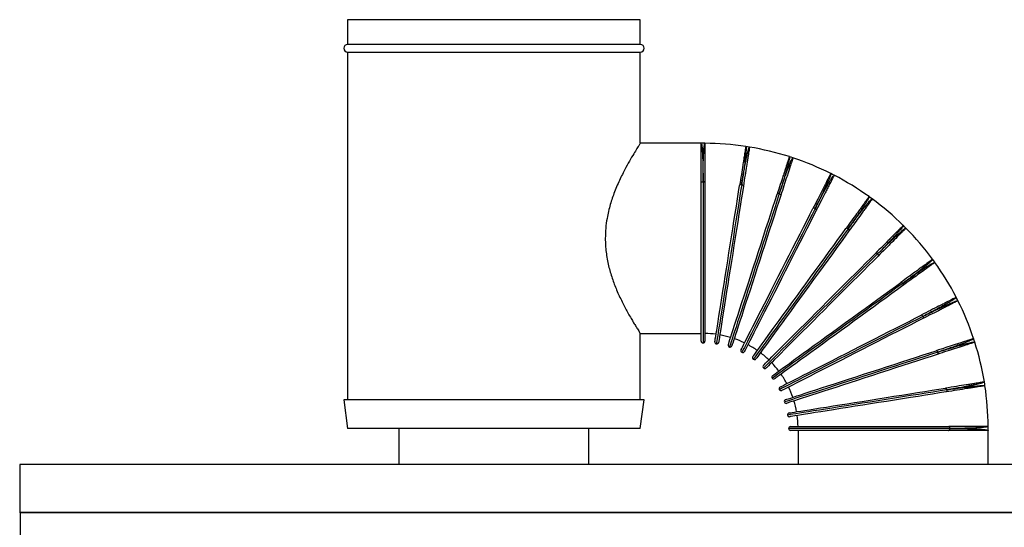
# Model space of a CAD drawing. Header units: millimetres. Extents: x -5615 to -4766, y -2875 to -516.
# Tile 3 of 4: x -5615 to -5097, y -783 to -516. Entities that reach past the tile are written whole.
import ezdxf

# ---------------------------------------------------------------- set-up
doc = ezdxf.new("R2010")
doc.units = ezdxf.units.MM

msp = doc.modelspace()

# ---------------------------------------------------------------- linework, layer by layer
at = {"color": 7, "linetype": 'Continuous', "lineweight": 30}
for p, q in [((-5442.41, -515.68), (-5442.41, -528.68)), ((-5288.41, -515.68), (-5442.41, -515.68)), ((-5288.41, -528.68), (-5288.41, -515.68)), ((-5288.41, -528.68), (-5442.41, -528.68)), ((-5442.41, -532.68), (-5442.41, -715.68)), ((-5442.41, -532.68), (-5365.41, -532.68)), ((-5365.41, -532.68), (-5288.41, -532.68)), ((-5288.41, -580.7), (-5288.41, -532.68)), ((-5256.41, -580.68), (-5288.42, -580.68)), ((-5254.49, -580.68), (-5256.41, -580.68)), ((-5256.41, -601.48), (-5256.41, -580.68)), ((-5254.4, -580.7), (-5254.49, -580.7)), ((-5231.94, -582.52), (-5232.85, -582.38)), ((-5231.03, -582.67), (-5231.94, -582.52)), ((-5230.96, -582.7), (-5231.04, -582.69)), ((-5209.05, -588.02), (-5209.93, -587.73)), ((-5208.18, -588.3), (-5209.05, -588.02)), ((-5208.11, -588.35), (-5208.19, -588.32)), ((-5255.41, -600.81), (-5255.41, -600.86)), ((-5187.31, -597.03), (-5188.13, -596.61)), ((-5186.49, -597.44), (-5187.31, -597.03)), ((-5186.43, -597.5), (-5186.5, -597.46)), ((-5256.41, -684.68), (-5256.41, -601.48)), ((-5254.41, -601.43), (-5254.41, -684.68)), ((-5167.24, -609.32), (-5167.98, -608.78)), ((-5166.5, -609.86), (-5167.24, -609.32)), ((-5166.44, -609.93), (-5166.51, -609.88)), ((-5149.34, -624.61), (-5149.99, -623.96)), ((-5148.69, -625.26), (-5149.34, -624.61)), ((-5148.65, -625.33), (-5148.71, -625.27)), ((-5134.05, -642.51), (-5134.59, -641.77)), ((-5133.51, -643.25), (-5134.05, -642.51)), ((-5133.48, -643.33), (-5133.53, -643.26)), ((-5121.76, -662.58), (-5122.17, -661.76)), ((-5121.34, -663.4), (-5121.76, -662.58)), ((-5121.32, -663.48), (-5121.36, -663.4)), ((-5288.43, -680.68), (-5256.41, -680.68)), ((-5288.41, -715.68), (-5288.41, -680.64)), ((-5112.75, -684.32), (-5113.03, -683.45)), ((-5112.46, -685.2), (-5112.75, -684.32)), ((-5112.46, -685.28), (-5112.48, -685.2)), ((-5107.25, -707.21), (-5107.4, -706.3)), ((-5107.11, -708.12), (-5107.25, -707.21)), ((-5107.12, -708.2), (-5107.13, -708.12)), ((-5444.41, -715.68), (-5442.41, -730.68)), ((-5286.41, -715.68), (-5444.41, -715.68)), ((-5288.41, -730.68), (-5286.41, -715.68)), ((-5209.41, -729.68), (-5126.16, -729.68)), ((-5105.41, -731.68), (-5105.41, -729.76)), ((-5288.41, -730.68), (-5442.41, -730.68)), ((-5415.41, -730.68), (-5415.41, -749.61)), ((-5315.41, -749.61), (-5315.41, -730.68)), ((-5126.21, -731.68), (-5209.41, -731.68)), ((-5205.41, -731.68), (-5205.41, -749.61)), ((-5105.41, -731.68), (-5126.21, -731.68)), ((-5125.59, -730.68), (-5125.54, -730.68)), ((-5105.41, -749.61), (-5105.41, -731.68)), ((-5614.91, -749.61), (-5614.91, -774.81)), ((-4895.91, -749.61), (-5614.91, -749.61)), ((-5614.91, -774.81), (-5614.71, -775.01)), ((-4895.91, -774.81), (-5614.91, -774.81)), ((-5614.71, -775.01), (-5614.71, -934.61)), ((-4896.11, -775.01), (-5614.71, -775.01))]:
    msp.add_line(p, q, dxfattribs=at)
at = {"color": 8, "linetype": 'Continuous', "lineweight": 30}
for p, q in [((-5255.41, -600.86), (-5255.41, -685.68)), ((-5125.59, -730.68), (-5210.41, -730.68))]:
    msp.add_line(p, q, dxfattribs=at)
at = {"color": 7, "linetype": 'Continuous', "lineweight": 30, "flags": 128}
for points in [[(-5256.41, -601.48), (-5256.39, -601.36), (-5256.33, -601.24), (-5256.24, -601.13), (-5256.11, -601.04), (-5255.96, -600.96), (-5255.79, -600.91), (-5255.6, -600.87), (-5255.41, -600.86)], [(-5255.41, -600.81), (-5255.21, -600.83), (-5255.02, -600.86), (-5254.85, -600.92), (-5254.7, -601), (-5254.57, -601.09), (-5254.48, -601.2), (-5254.43, -601.31), (-5254.41, -601.43)], [(-5249.2, -685.09), (-5249.17, -684.91), (-5249.09, -684.39), (-5248.95, -683.53), (-5248.76, -682.32), (-5248.52, -680.79), (-5248.22, -678.94), (-5247.88, -676.78), (-5247.49, -674.33), (-5247.06, -671.61), (-5246.59, -668.63), (-5246.08, -665.42), (-5245.54, -661.99), (-5244.97, -658.37), (-5244.37, -654.59), (-5243.75, -650.66), (-5243.11, -646.63), (-5242.45, -642.5), (-5241.79, -638.33), (-5241.13, -634.12), (-5240.46, -629.92), (-5239.8, -625.74), (-5239.15, -621.62), (-5238.51, -617.59), (-5237.89, -613.67), (-5237.29, -609.9), (-5236.72, -606.28), (-5236.18, -602.87)], [(-5234.2, -603.18), (-5234.74, -606.6), (-5235.31, -610.21), (-5235.91, -613.99), (-5236.53, -617.9), (-5237.17, -621.93), (-5237.82, -626.05), (-5238.48, -630.23), (-5239.15, -634.43), (-5239.82, -638.64), (-5240.48, -642.82), (-5241.13, -646.94), (-5241.77, -650.97), (-5242.39, -654.9), (-5242.99, -658.68), (-5243.56, -662.3), (-5244.11, -665.73), (-5244.62, -668.95), (-5245.09, -671.92), (-5245.52, -674.65), (-5245.91, -677.1), (-5246.25, -679.25), (-5246.54, -681.1), (-5246.78, -682.64), (-5246.98, -683.84), (-5247.11, -684.7), (-5247.19, -685.22), (-5247.22, -685.4)], [(-5235.09, -602.41), (-5235.29, -602.39), (-5235.48, -602.4), (-5235.66, -602.43), (-5235.82, -602.48), (-5235.96, -602.55), (-5236.06, -602.64), (-5236.14, -602.75), (-5236.18, -602.87)], [(-5235.09, -602.41), (-5234.9, -602.46), (-5234.72, -602.52), (-5234.56, -602.6), (-5234.42, -602.7), (-5234.31, -602.81), (-5234.24, -602.93), (-5234.2, -603.06), (-5234.2, -603.18)], [(-5242.14, -686.62), (-5242.09, -686.45), (-5241.92, -685.95), (-5241.65, -685.12), (-5241.28, -683.96), (-5240.8, -682.48), (-5240.22, -680.7), (-5239.54, -678.62), (-5238.78, -676.27), (-5237.93, -673.64), (-5236.99, -670.78), (-5235.99, -667.68), (-5234.92, -664.38), (-5233.78, -660.89), (-5232.6, -657.25), (-5231.37, -653.47), (-5230.11, -649.58), (-5228.82, -645.62), (-5227.51, -641.59), (-5226.2, -637.54), (-5224.88, -633.49), (-5223.57, -629.47), (-5222.29, -625.51), (-5221.02, -621.63), (-5219.8, -617.85), (-5218.62, -614.22), (-5217.49, -610.74), (-5216.42, -607.45)], [(-5214.52, -608.07), (-5215.59, -611.36), (-5216.72, -614.83), (-5217.9, -618.47), (-5219.12, -622.24), (-5220.38, -626.13), (-5221.67, -630.09), (-5222.98, -634.11), (-5224.29, -638.16), (-5225.61, -642.21), (-5226.92, -646.23), (-5228.21, -650.2), (-5229.47, -654.09), (-5230.7, -657.87), (-5231.88, -661.51), (-5233.01, -665), (-5234.09, -668.3), (-5235.09, -671.39), (-5236.02, -674.26), (-5236.88, -676.88), (-5237.64, -679.24), (-5238.32, -681.32), (-5238.9, -683.1), (-5239.38, -684.58), (-5239.75, -685.73), (-5240.02, -686.57), (-5240.19, -687.07), (-5240.24, -687.24)], [(-5215.28, -607.17), (-5215.47, -607.12), (-5215.65, -607.1), (-5215.84, -607.1), (-5216, -607.12), (-5216.15, -607.17), (-5216.27, -607.25), (-5216.36, -607.34), (-5216.42, -607.45)], [(-5215.28, -607.17), (-5215.09, -607.24), (-5214.93, -607.33), (-5214.78, -607.44), (-5214.66, -607.56), (-5214.57, -607.69), (-5214.52, -607.82), (-5214.5, -607.95), (-5214.52, -608.07)], [(-5235.41, -689.24), (-5235.33, -689.08), (-5235.09, -688.61), (-5234.7, -687.83), (-5234.14, -686.74), (-5233.44, -685.36), (-5232.59, -683.69), (-5231.6, -681.75), (-5230.47, -679.54), (-5229.22, -677.08), (-5227.85, -674.39), (-5226.37, -671.49), (-5224.8, -668.4), (-5223.13, -665.13), (-5221.39, -661.72), (-5219.59, -658.18), (-5217.74, -654.54), (-5215.84, -650.82), (-5213.92, -647.05), (-5211.99, -643.26), (-5210.05, -639.47), (-5208.13, -635.7), (-5206.24, -631.98), (-5204.39, -628.35), (-5202.59, -624.81), (-5200.85, -621.41), (-5199.19, -618.15), (-5197.62, -615.06)], [(-5195.84, -615.97), (-5197.41, -619.06), (-5199.07, -622.31), (-5200.81, -625.72), (-5202.61, -629.25), (-5204.46, -632.89), (-5206.35, -636.61), (-5208.27, -640.37), (-5210.21, -644.17), (-5212.14, -647.96), (-5214.06, -651.73), (-5215.95, -655.45), (-5217.81, -659.09), (-5219.61, -662.63), (-5221.35, -666.04), (-5223.01, -669.31), (-5224.59, -672.4), (-5226.07, -675.3), (-5227.44, -677.99), (-5228.69, -680.45), (-5229.82, -682.65), (-5230.81, -684.6), (-5231.66, -686.27), (-5232.36, -687.65), (-5232.91, -688.74), (-5233.31, -689.52), (-5233.55, -689.99), (-5233.63, -690.14)], [(-5196.45, -614.97), (-5196.63, -614.89), (-5196.81, -614.84), (-5196.99, -614.81), (-5197.16, -614.81), (-5197.32, -614.84), (-5197.45, -614.89), (-5197.55, -614.97), (-5197.62, -615.06)], [(-5196.45, -614.97), (-5196.28, -615.07), (-5196.13, -615.18), (-5196, -615.31), (-5195.9, -615.45), (-5195.83, -615.59), (-5195.8, -615.73), (-5195.8, -615.86), (-5195.84, -615.97)], [(-5229.18, -692.87), (-5229.07, -692.73), (-5228.76, -692.3), (-5228.25, -691.6), (-5227.53, -690.61), (-5226.62, -689.36), (-5225.52, -687.84), (-5224.24, -686.07), (-5222.78, -684.07), (-5221.16, -681.84), (-5219.38, -679.4), (-5217.47, -676.76), (-5215.43, -673.95), (-5213.28, -670.99), (-5211.03, -667.89), (-5208.69, -664.68), (-5206.29, -661.37), (-5203.84, -657.99), (-5201.35, -654.57), (-5198.85, -651.13), (-5196.34, -647.68), (-5193.86, -644.26), (-5191.41, -640.89), (-5189.01, -637.59), (-5186.68, -634.38), (-5184.43, -631.28), (-5182.28, -628.33), (-5180.25, -625.53)], [(-5178.63, -626.7), (-5180.66, -629.5), (-5182.81, -632.46), (-5185.06, -635.55), (-5187.39, -638.76), (-5189.79, -642.07), (-5192.24, -645.44), (-5194.73, -648.86), (-5197.23, -652.3), (-5199.73, -655.75), (-5202.22, -659.17), (-5204.67, -662.55), (-5207.07, -665.85), (-5209.41, -669.07), (-5211.66, -672.17), (-5213.81, -675.13), (-5215.85, -677.94), (-5217.77, -680.57), (-5219.54, -683.01), (-5221.16, -685.24), (-5222.62, -687.25), (-5223.9, -689.02), (-5225, -690.53), (-5225.91, -691.79), (-5226.63, -692.77), (-5227.14, -693.48), (-5227.46, -693.91), (-5227.56, -694.05)], [(-5179.08, -625.62), (-5179.24, -625.51), (-5179.41, -625.43), (-5179.59, -625.37), (-5179.75, -625.35), (-5179.91, -625.35), (-5180.05, -625.38), (-5180.16, -625.44), (-5180.25, -625.53)], [(-5179.08, -625.62), (-5178.92, -625.74), (-5178.79, -625.88), (-5178.69, -626.03), (-5178.61, -626.18), (-5178.56, -626.33), (-5178.55, -626.47), (-5178.57, -626.59), (-5178.63, -626.7)], [(-5223.59, -697.44), (-5223.46, -697.32), (-5223.09, -696.94), (-5222.47, -696.33), (-5221.61, -695.46), (-5220.51, -694.37), (-5219.19, -693.04), (-5217.64, -691.5), (-5215.89, -689.75), (-5213.94, -687.8), (-5211.81, -685.66), (-5209.5, -683.36), (-5207.05, -680.91), (-5204.46, -678.32), (-5201.75, -675.61), (-5198.94, -672.8), (-5196.05, -669.91), (-5193.1, -666.96), (-5190.11, -663.97), (-5187.1, -660.95), (-5184.09, -657.94), (-5181.1, -654.95), (-5178.15, -652.01), (-5175.26, -649.12), (-5172.46, -646.32), (-5169.76, -643.61), (-5167.17, -641.03), (-5164.72, -638.58)], [(-5163.31, -639.99), (-5165.76, -642.44), (-5168.34, -645.03), (-5171.05, -647.73), (-5173.85, -650.53), (-5176.74, -653.42), (-5179.68, -656.37), (-5182.67, -659.36), (-5185.68, -662.37), (-5188.7, -665.38), (-5191.69, -668.37), (-5194.64, -671.32), (-5197.53, -674.21), (-5200.34, -677.02), (-5203.05, -679.73), (-5205.64, -682.32), (-5208.09, -684.77), (-5210.39, -687.08), (-5212.53, -689.21), (-5214.47, -691.16), (-5216.23, -692.91), (-5217.77, -694.46), (-5219.1, -695.78), (-5220.19, -696.88), (-5221.05, -697.74), (-5221.67, -698.36), (-5222.05, -698.73), (-5222.17, -698.86)], [(-5163.58, -638.85), (-5163.73, -638.72), (-5163.88, -638.61), (-5164.05, -638.53), (-5164.21, -638.48), (-5164.36, -638.46), (-5164.5, -638.47), (-5164.62, -638.51), (-5164.72, -638.58)], [(-5163.58, -638.85), (-5163.45, -639), (-5163.34, -639.15), (-5163.26, -639.32), (-5163.21, -639.48), (-5163.19, -639.63), (-5163.2, -639.77), (-5163.24, -639.89), (-5163.31, -639.99)], [(-5218.78, -702.83), (-5218.64, -702.73), (-5218.21, -702.42), (-5217.5, -701.9), (-5216.52, -701.19), (-5215.26, -700.27), (-5213.75, -699.17), (-5211.98, -697.89), (-5209.97, -696.43), (-5207.74, -694.81), (-5205.3, -693.04), (-5202.67, -691.12), (-5199.86, -689.08), (-5196.9, -686.93), (-5193.8, -684.68), (-5190.58, -682.34), (-5187.28, -679.94), (-5183.9, -677.49), (-5180.48, -675), (-5177.03, -672.5), (-5173.59, -670), (-5170.17, -667.51), (-5166.79, -665.06), (-5163.49, -662.66), (-5160.28, -660.33), (-5157.19, -658.08), (-5154.23, -655.93), (-5151.43, -653.9)], [(-5150.26, -655.52), (-5153.06, -657.55), (-5156.01, -659.7), (-5159.11, -661.95), (-5162.32, -664.28), (-5165.62, -666.68), (-5168.99, -669.13), (-5172.41, -671.61), (-5175.86, -674.12), (-5179.3, -676.62), (-5182.72, -679.11), (-5186.1, -681.56), (-5189.41, -683.96), (-5192.62, -686.3), (-5195.72, -688.55), (-5198.68, -690.7), (-5201.49, -692.74), (-5204.13, -694.66), (-5206.57, -696.43), (-5208.8, -698.05), (-5210.8, -699.51), (-5212.57, -700.79), (-5214.09, -701.89), (-5215.34, -702.8), (-5216.33, -703.52), (-5217.03, -704.03), (-5217.46, -704.34), (-5217.6, -704.45)], [(-5150.35, -654.35), (-5150.47, -654.19), (-5150.61, -654.06), (-5150.76, -653.96), (-5150.91, -653.88), (-5151.06, -653.83), (-5151.2, -653.82), (-5151.32, -653.84), (-5151.43, -653.9)], [(-5150.35, -654.35), (-5150.24, -654.51), (-5150.16, -654.68), (-5150.1, -654.86), (-5150.08, -655.02), (-5150.08, -655.18), (-5150.11, -655.32), (-5150.17, -655.43), (-5150.26, -655.52)], [(-5214.87, -708.9), (-5214.72, -708.82), (-5214.25, -708.58), (-5213.47, -708.18), (-5212.38, -707.63), (-5211, -706.93), (-5209.33, -706.08), (-5207.38, -705.09), (-5205.17, -703.96), (-5202.72, -702.71), (-5200.03, -701.34), (-5197.13, -699.86), (-5194.04, -698.28), (-5190.77, -696.62), (-5187.36, -694.88), (-5183.82, -693.08), (-5180.18, -691.22), (-5176.46, -689.33), (-5172.69, -687.41), (-5168.9, -685.48), (-5165.1, -683.54), (-5161.34, -681.62), (-5157.62, -679.73), (-5153.98, -677.88), (-5150.45, -676.08), (-5147.04, -674.34), (-5143.79, -672.68), (-5140.7, -671.11)], [(-5139.79, -672.89), (-5142.88, -674.46), (-5146.13, -676.12), (-5149.54, -677.86), (-5153.08, -679.66), (-5156.71, -681.51), (-5160.43, -683.4), (-5164.2, -685.32), (-5167.99, -687.26), (-5171.78, -689.19), (-5175.55, -691.11), (-5179.27, -693.01), (-5182.91, -694.86), (-5186.45, -696.66), (-5189.86, -698.4), (-5193.13, -700.07), (-5196.22, -701.64), (-5199.12, -703.12), (-5201.81, -704.49), (-5204.27, -705.74), (-5206.48, -706.87), (-5208.42, -707.86), (-5210.09, -708.71), (-5211.47, -709.41), (-5212.56, -709.97), (-5213.34, -710.36), (-5213.81, -710.6), (-5213.97, -710.68)], [(-5139.7, -671.72), (-5139.8, -671.55), (-5139.91, -671.4), (-5140.04, -671.27), (-5140.18, -671.17), (-5140.32, -671.1), (-5140.46, -671.07), (-5140.59, -671.07), (-5140.7, -671.11)], [(-5139.7, -671.72), (-5139.62, -671.9), (-5139.57, -672.08), (-5139.54, -672.26), (-5139.54, -672.43), (-5139.57, -672.59), (-5139.62, -672.72), (-5139.7, -672.82), (-5139.79, -672.89)], [(-5211.97, -715.51), (-5211.8, -715.46), (-5211.3, -715.29), (-5210.46, -715.02), (-5209.31, -714.65), (-5207.83, -714.17), (-5206.05, -713.59), (-5203.97, -712.91), (-5201.61, -712.15), (-5198.99, -711.29), (-5196.12, -710.36), (-5193.03, -709.36), (-5189.73, -708.28), (-5186.24, -707.15), (-5182.6, -705.97), (-5178.82, -704.74), (-5174.93, -703.48), (-5170.96, -702.19), (-5166.94, -700.88), (-5162.89, -699.57), (-5158.84, -698.25), (-5154.82, -696.94), (-5150.86, -695.65), (-5146.97, -694.39), (-5143.2, -693.17), (-5139.56, -691.99), (-5136.09, -690.86), (-5132.8, -689.79)], [(-5132.18, -691.69), (-5135.47, -692.76), (-5138.95, -693.89), (-5142.58, -695.07), (-5146.36, -696.3), (-5150.24, -697.56), (-5154.2, -698.84), (-5158.22, -700.15), (-5162.27, -701.47), (-5166.32, -702.78), (-5170.35, -704.09), (-5174.31, -705.38), (-5178.2, -706.64), (-5181.98, -707.87), (-5185.62, -709.05), (-5189.11, -710.19), (-5192.41, -711.26), (-5195.5, -712.26), (-5198.37, -713.2), (-5201, -714.05), (-5203.35, -714.81), (-5205.43, -715.49), (-5207.21, -716.07), (-5208.69, -716.55), (-5209.85, -716.92), (-5210.68, -717.2), (-5211.18, -717.36), (-5211.35, -717.41)], [(-5131.9, -690.55), (-5131.97, -690.36), (-5132.06, -690.2), (-5132.17, -690.05), (-5132.29, -689.93), (-5132.42, -689.84), (-5132.55, -689.79), (-5132.68, -689.77), (-5132.8, -689.79)], [(-5131.9, -690.55), (-5131.85, -690.74), (-5131.83, -690.93), (-5131.83, -691.11), (-5131.85, -691.28), (-5131.9, -691.42), (-5131.98, -691.54), (-5132.07, -691.63), (-5132.18, -691.69)], [(-5210.13, -722.49), (-5209.95, -722.47), (-5209.43, -722.38), (-5208.57, -722.25), (-5207.37, -722.06), (-5205.83, -721.81), (-5203.98, -721.52), (-5201.83, -721.18), (-5199.38, -720.79), (-5196.65, -720.36), (-5193.67, -719.89), (-5190.46, -719.38), (-5187.03, -718.83), (-5183.41, -718.26), (-5179.63, -717.66), (-5175.7, -717.04), (-5171.67, -716.4), (-5167.55, -715.75), (-5163.37, -715.09), (-5159.16, -714.42), (-5154.96, -713.75), (-5150.78, -713.09), (-5146.66, -712.44), (-5142.63, -711.8), (-5138.71, -711.18), (-5134.94, -710.58), (-5131.33, -710.01), (-5127.91, -709.47)], [(-5127.14, -710.36), (-5127.19, -710.17), (-5127.25, -709.99), (-5127.33, -709.83), (-5127.43, -709.69), (-5127.54, -709.58), (-5127.66, -709.51), (-5127.79, -709.47), (-5127.91, -709.47)], [(-5127.6, -711.45), (-5131.01, -711.99), (-5134.62, -712.56), (-5138.4, -713.16), (-5142.32, -713.78), (-5146.35, -714.42), (-5150.47, -715.07), (-5154.64, -715.73), (-5158.85, -716.4), (-5163.06, -717.06), (-5167.23, -717.72), (-5171.36, -718.38), (-5175.39, -719.02), (-5179.32, -719.64), (-5183.1, -720.24), (-5186.72, -720.81), (-5190.15, -721.35), (-5193.36, -721.86), (-5196.34, -722.33), (-5199.06, -722.77), (-5201.51, -723.15), (-5203.67, -723.49), (-5205.52, -723.79), (-5207.05, -724.03), (-5208.26, -724.22), (-5209.12, -724.36), (-5209.64, -724.44), (-5209.82, -724.47)], [(-5127.14, -710.36), (-5127.12, -710.56), (-5127.13, -710.75), (-5127.16, -710.93), (-5127.21, -711.09), (-5127.28, -711.23), (-5127.37, -711.33), (-5127.48, -711.41), (-5127.6, -711.45)], [(-5125.54, -730.68), (-5125.56, -730.48), (-5125.59, -730.29), (-5125.65, -730.12), (-5125.72, -729.97), (-5125.82, -729.84), (-5125.92, -729.75), (-5126.04, -729.7), (-5126.16, -729.68)], [(-5126.21, -731.68), (-5126.09, -731.66), (-5125.97, -731.6), (-5125.86, -731.51), (-5125.77, -731.38), (-5125.69, -731.23), (-5125.64, -731.06), (-5125.6, -730.87), (-5125.59, -730.68)]]:
    msp.add_lwpolyline(points, dxfattribs=at)
at = {"color": 8, "linetype": 'Continuous', "lineweight": 30, "flags": 128}
for points in [[(-5235.09, -602.41), (-5235.64, -605.9), (-5236.23, -609.58), (-5236.84, -613.43), (-5237.47, -617.42), (-5238.12, -621.53), (-5238.78, -625.73), (-5239.46, -629.99), (-5240.14, -634.27), (-5240.82, -638.56), (-5241.49, -642.82), (-5242.16, -647.02), (-5242.81, -651.14), (-5243.44, -655.14), (-5244.05, -658.99), (-5244.64, -662.68), (-5245.19, -666.18), (-5245.71, -669.46), (-5246.19, -672.49), (-5246.63, -675.27), (-5247.03, -677.77), (-5247.37, -679.97), (-5247.67, -681.85), (-5247.92, -683.41), (-5248.11, -684.64), (-5248.25, -685.52), (-5248.34, -686.05), (-5248.37, -686.23)], [(-5215.28, -607.17), (-5216.37, -610.53), (-5217.52, -614.07), (-5218.72, -617.78), (-5219.97, -621.62), (-5221.26, -625.58), (-5222.57, -629.62), (-5223.9, -633.72), (-5225.24, -637.85), (-5226.59, -641.98), (-5227.92, -646.08), (-5229.23, -650.13), (-5230.52, -654.09), (-5231.77, -657.94), (-5232.98, -661.65), (-5234.13, -665.21), (-5235.23, -668.57), (-5236.25, -671.73), (-5237.2, -674.65), (-5238.07, -677.33), (-5238.85, -679.73), (-5239.54, -681.85), (-5240.13, -683.66), (-5240.62, -685.17), (-5241, -686.35), (-5241.28, -687.2), (-5241.44, -687.71), (-5241.5, -687.88)], [(-5196.45, -614.97), (-5198.05, -618.11), (-5199.74, -621.43), (-5201.51, -624.91), (-5203.35, -628.51), (-5205.24, -632.22), (-5207.17, -636), (-5209.12, -639.84), (-5211.1, -643.71), (-5213.07, -647.58), (-5215.02, -651.42), (-5216.95, -655.21), (-5218.85, -658.92), (-5220.68, -662.53), (-5222.46, -666.01), (-5224.15, -669.34), (-5225.76, -672.49), (-5227.27, -675.45), (-5228.66, -678.19), (-5229.94, -680.69), (-5231.09, -682.95), (-5232.1, -684.93), (-5232.96, -686.63), (-5233.68, -688.04), (-5234.25, -689.15), (-5234.65, -689.94), (-5234.89, -690.42), (-5234.98, -690.58)], [(-5179.08, -625.62), (-5181.15, -628.47), (-5183.34, -631.49), (-5185.63, -634.64), (-5188.01, -637.91), (-5190.45, -641.28), (-5192.95, -644.72), (-5195.49, -648.2), (-5198.04, -651.71), (-5200.59, -655.23), (-5203.12, -658.71), (-5205.62, -662.16), (-5208.07, -665.53), (-5210.45, -668.8), (-5212.75, -671.96), (-5214.94, -674.98), (-5217.02, -677.85), (-5218.97, -680.53), (-5220.78, -683.02), (-5222.43, -685.29), (-5223.92, -687.34), (-5225.23, -689.14), (-5226.35, -690.68), (-5227.28, -691.96), (-5228.01, -692.97), (-5228.53, -693.69), (-5228.85, -694.13), (-5228.96, -694.27)], [(-5163.58, -638.85), (-5166.08, -641.35), (-5168.71, -643.98), (-5171.47, -646.74), (-5174.33, -649.6), (-5177.27, -652.54), (-5180.27, -655.54), (-5183.32, -658.59), (-5186.39, -661.66), (-5189.46, -664.73), (-5192.51, -667.78), (-5195.52, -670.79), (-5198.46, -673.73), (-5201.33, -676.6), (-5204.09, -679.36), (-5206.73, -682), (-5209.23, -684.5), (-5211.58, -686.85), (-5213.75, -689.02), (-5215.74, -691.01), (-5217.53, -692.8), (-5219.1, -694.37), (-5220.45, -695.72), (-5221.57, -696.84), (-5222.45, -697.72), (-5223.08, -698.35), (-5223.46, -698.73), (-5223.59, -698.86)], [(-5150.35, -654.35), (-5153.2, -656.42), (-5156.22, -658.61), (-5159.37, -660.9), (-5162.64, -663.28), (-5166.01, -665.72), (-5169.45, -668.22), (-5172.93, -670.76), (-5176.44, -673.31), (-5179.96, -675.86), (-5183.44, -678.39), (-5186.89, -680.89), (-5190.26, -683.34), (-5193.53, -685.72), (-5196.69, -688.02), (-5199.71, -690.21), (-5202.58, -692.29), (-5205.26, -694.24), (-5207.75, -696.05), (-5210.02, -697.7), (-5212.07, -699.19), (-5213.87, -700.5), (-5215.41, -701.62), (-5216.69, -702.55), (-5217.7, -703.28), (-5218.42, -703.8), (-5218.85, -704.12), (-5219, -704.23)], [(-5139.7, -671.72), (-5142.84, -673.32), (-5146.16, -675.01), (-5149.64, -676.78), (-5153.24, -678.62), (-5156.95, -680.51), (-5160.73, -682.44), (-5164.57, -684.39), (-5168.44, -686.37), (-5172.31, -688.34), (-5176.15, -690.29), (-5179.94, -692.23), (-5183.65, -694.12), (-5187.26, -695.95), (-5190.74, -697.73), (-5194.07, -699.42), (-5197.22, -701.03), (-5200.18, -702.54), (-5202.92, -703.93), (-5205.42, -705.21), (-5207.68, -706.36), (-5209.66, -707.37), (-5211.36, -708.23), (-5212.77, -708.95), (-5213.88, -709.52), (-5214.67, -709.92), (-5215.15, -710.17), (-5215.31, -710.25)], [(-5131.9, -690.55), (-5135.26, -691.64), (-5138.8, -692.79), (-5142.51, -693.99), (-5146.35, -695.24), (-5150.31, -696.53), (-5154.35, -697.84), (-5158.45, -699.17), (-5162.58, -700.52), (-5166.71, -701.86), (-5170.81, -703.19), (-5174.86, -704.5), (-5178.82, -705.79), (-5182.67, -707.04), (-5186.38, -708.25), (-5189.94, -709.4), (-5193.3, -710.5), (-5196.46, -711.52), (-5199.38, -712.47), (-5202.05, -713.34), (-5204.46, -714.12), (-5206.58, -714.81), (-5208.39, -715.4), (-5209.9, -715.89), (-5211.08, -716.27), (-5211.93, -716.55), (-5212.44, -716.71), (-5212.61, -716.77)], [(-5127.14, -710.36), (-5130.63, -710.91), (-5134.31, -711.5), (-5138.16, -712.11), (-5142.15, -712.74), (-5146.26, -713.39), (-5150.46, -714.05), (-5154.72, -714.73), (-5159, -715.41), (-5163.29, -716.09), (-5167.55, -716.76), (-5171.75, -717.43), (-5175.87, -718.08), (-5179.87, -718.71), (-5183.72, -719.32), (-5187.41, -719.91), (-5190.91, -720.46), (-5194.19, -720.98), (-5197.22, -721.46), (-5200, -721.9), (-5202.5, -722.3), (-5204.69, -722.64), (-5206.58, -722.94), (-5208.14, -723.19), (-5209.37, -723.38), (-5210.25, -723.52), (-5210.78, -723.61), (-5210.96, -723.64)]]:
    msp.add_lwpolyline(points, dxfattribs=at)
at = {"color": 7, "linetype": 'Continuous', "lineweight": 30}
for centre, radius, start, end in [((-5442.41, -530.68), 2, 90, 270), ((-5288.41, -530.68), 2, 270, 90), ((-5255.41, -730.68), 150, 81.3818, 89.6184), ((-5255.41, -730.68), 150, 72.382, 80.6177), ((-5255.41, -730.68), 150, 63.3821, 71.6179), ((-5255.41, -730.68), 150, 54.3822, 62.618), ((-5255.41, -730.68), 150, 45.3822, 53.6182), ((-5255.41, -730.68), 150, 36.3821, 44.6184), ((-5255.41, -730.68), 150, 27.3813, 35.6179), ((-5255.41, -730.68), 150, 18.3818, 26.6176), ((-5255.41, -730.68), 50, 82.1501, 88.8565), ((-5255.41, -730.68), 50, 73.1551, 79.8564), ((-5255.41, -730.68), 50, 64.1552, 70.8623), ((-5255.41, -684.68), 1, 180, 270), ((-5255.41, -684.68), 1, 270, 0), ((-5248.21, -685.24), 1, 171, 261), ((-5248.21, -685.24), 1, 261, 351), ((-5241.19, -686.93), 1, 162, 252), ((-5241.19, -686.93), 1, 252, 342), ((-5255.41, -730.68), 50, 55.158, 61.8574), ((-5255.41, -730.68), 150, 9.3818, 17.6178), ((-5234.52, -689.69), 1, 153, 243), ((-5234.52, -689.69), 1, 243, 333), ((-5228.37, -693.46), 1, 144, 234), ((-5228.37, -693.46), 1, 234, 324), ((-5255.41, -730.68), 50, 46.138, 52.8677), ((-5222.88, -698.15), 1, 135, 225), ((-5222.88, -698.15), 1, 225, 315), ((-5255.41, -730.68), 50, 37.1278, 43.8596), ((-5218.19, -703.64), 1, 126, 216), ((-5218.19, -703.64), 1, 216, 306), ((-5255.41, -730.68), 50, 28.1322, 34.8715), ((-5214.42, -709.79), 1, 117, 207), ((-5255.41, -730.68), 50, 19.1322, 25.8695), ((-5255.41, -730.68), 150, 0.3844, 8.6176), ((-5214.42, -709.79), 1, 207, 297), ((-5211.66, -716.46), 1, 108, 198), ((-5211.66, -716.46), 1, 198, 288), ((-5255.41, -730.68), 50, 10.1397, 16.8724), ((-5209.97, -723.48), 1, 99, 189), ((-5209.97, -723.48), 1, 189, 279), ((-5255.41, -730.68), 50, 1.1422, 7.8479), ((-5209.41, -730.68), 1, 90, 180), ((-5209.41, -730.68), 1, 180, 270)]:
    msp.add_arc(centre, radius, start, end, dxfattribs=at)
for points, knots in [([(-5288.42, -580.7), (-5288.42, -580.7), (-5288.35, -580.59), (-5288.52, -580.85), (-5288.87, -581.39), (-5289.76, -582.79), (-5291.37, -585.35), (-5293.49, -588.88), (-5296.09, -593.5), (-5298.51, -598.24), (-5300.52, -602.68), (-5302.34, -607.11), (-5303.93, -611.73), (-5305.18, -616.47), (-5306.04, -620.61), (-5306.71, -625.36), (-5306.8, -628.89), (-5306.85, -630.68)], [0, 0, 0, 0, 0.005032, 0.05234, 0.099649, 0.186094, 0.274752, 0.367455, 0.462192, 0.569191, 0.624054, 0.678914, 0.77286, 0.821104, 0.86934, 0.934079, 1, 1, 1, 1]), ([(-5256.41, -580.68), (-5256.4, -580.68), (-5256.37, -580.68), (-5256.28, -580.77), (-5256.12, -581.38), (-5255.96, -582.66), (-5255.84, -584.19), (-5255.74, -585.76), (-5255.64, -587.82), (-5255.55, -590.22), (-5255.48, -593.15), (-5255.42, -596.62), (-5255.41, -599.41), (-5255.41, -600.81)], [0, 0, 0, 0, 0.005469, 0.061459, 0.196312, 0.333232, 0.400564, 0.491979, 0.583395, 0.67745, 0.771505, 0.885135, 1, 1, 1, 1]), ([(-5254.41, -580.77), (-5254.41, -580.82), (-5254.41, -580.9), (-5254.41, -581.89), (-5254.41, -583.37), (-5254.41, -585.55), (-5254.41, -588.34), (-5254.41, -591.36), (-5254.41, -595.56), (-5254.41, -599.46), (-5254.41, -601.43)], [0, 0, 0, 0, 0.147745, 0.238233, 0.32872, 0.504435, 0.594925, 0.685411, 0.840958, 1, 1, 1, 1]), ([(-5232.95, -582.47), (-5232.95, -582.51), (-5232.96, -582.58), (-5233.11, -583.52), (-5233.34, -584.96), (-5233.68, -587.08), (-5234.11, -589.82), (-5234.58, -592.81), (-5235.24, -596.99), (-5235.86, -600.89), (-5236.18, -602.87)], [0, 0, 0, 0, 0.143133, 0.233625, 0.324116, 0.499837, 0.590329, 0.680822, 0.838584, 1, 1, 1, 1]), ([(-5230.97, -582.78), (-5230.98, -582.82), (-5230.99, -582.9), (-5231.14, -583.87), (-5231.37, -585.32), (-5231.71, -587.46), (-5232.15, -590.21), (-5232.62, -593.2), (-5233.28, -597.36), (-5233.89, -601.22), (-5234.2, -603.18)], [0, 0, 0, 0, 0.146242, 0.236737, 0.327231, 0.50296, 0.593456, 0.683951, 0.840204, 1, 1, 1, 1]), ([(-5232.85, -582.39), (-5232.86, -582.38), (-5232.89, -582.37), (-5232.92, -582.38), (-5232.95, -582.38)], [0, 0, 0, 0, 0.188032, 1, 1, 1, 1]), ([(-5210.01, -587.73), (-5210.05, -587.84), (-5210.1, -588), (-5210.46, -589.11), (-5210.95, -590.63), (-5211.66, -592.81), (-5212.56, -595.57), (-5213.49, -598.44), (-5214.74, -602.27), (-5215.85, -605.71), (-5216.42, -607.45)], [0, 0, 0, 0, 0.171215, 0.261698, 0.352181, 0.527887, 0.618371, 0.708853, 0.853044, 1, 1, 1, 1]), ([(-5208.11, -588.35), (-5208.14, -588.45), (-5208.2, -588.62), (-5208.56, -589.72), (-5209.05, -591.24), (-5209.76, -593.42), (-5210.65, -596.18), (-5211.58, -599.04), (-5212.83, -602.88), (-5213.95, -606.33), (-5214.52, -608.07)], [0, 0, 0, 0, 0.1707, 0.261182, 0.351663, 0.527367, 0.617848, 0.70833, 0.852772, 1, 1, 1, 1]), ([(-5209.93, -587.74), (-5209.94, -587.74), (-5209.96, -587.72), (-5209.99, -587.72), (-5210.01, -587.72)], [0, 0, 0, 0, 0.231354, 1, 1, 1, 1]), ([(-5188.23, -596.63), (-5188.26, -596.7), (-5188.32, -596.81), (-5188.8, -597.76), (-5189.5, -599.12), (-5190.51, -601.11), (-5191.8, -603.64), (-5193.17, -606.33), (-5195.04, -610.01), (-5196.76, -613.37), (-5197.62, -615.06)], [0, 0, 0, 0, 0.158149, 0.248648, 0.339146, 0.514879, 0.605378, 0.695876, 0.84636, 1, 1, 1, 1]), ([(-5186.45, -597.54), (-5186.48, -597.61), (-5186.54, -597.71), (-5187.02, -598.66), (-5187.71, -600.02), (-5188.72, -602.01), (-5190.01, -604.54), (-5191.39, -607.23), (-5193.26, -610.91), (-5194.97, -614.27), (-5195.84, -615.97)], [0, 0, 0, 0, 0.1578445, 0.248339, 0.3388343, 0.5145631, 0.6050578, 0.6955531, 0.8461925, 1, 1, 1, 1]), ([(-5188.13, -596.61), (-5188.13, -596.61), (-5188.16, -596.59), (-5188.19, -596.59), (-5188.22, -596.58)], [0, 0, 0, 0, 0.206066, 1, 1, 1, 1]), ([(-5168.06, -608.75), (-5168.06, -608.75), (-5167.99, -608.66), (-5168.3, -609.08), (-5168.99, -610.04), (-5169.98, -611.4), (-5171.36, -613.29), (-5173.1, -615.69), (-5174.86, -618.12), (-5177.18, -621.31), (-5179.22, -624.11), (-5180.25, -625.53)], [0, 0, 0, 0, 0.007956, 0.183634, 0.274102, 0.36457, 0.540248, 0.630716, 0.721183, 0.859377, 1, 1, 1, 1]), ([(-5166.44, -609.93), (-5166.44, -609.92), (-5166.37, -609.83), (-5166.68, -610.26), (-5167.37, -611.21), (-5168.36, -612.57), (-5169.74, -614.46), (-5171.47, -616.86), (-5173.24, -619.29), (-5175.56, -622.48), (-5177.6, -625.29), (-5178.63, -626.7)], [0, 0, 0, 0, 0.007711, 0.183381, 0.273846, 0.36431, 0.539981, 0.630446, 0.72091, 0.859234, 1, 1, 1, 1]), ([(-5167.99, -608.79), (-5167.99, -608.78), (-5168.01, -608.76), (-5168.04, -608.76), (-5168.06, -608.75)], [0, 0, 0, 0, 0.237075, 1, 1, 1, 1]), ([(-5150.08, -623.94), (-5150.08, -623.93), (-5150.07, -623.93), (-5150.44, -624.3), (-5151.3, -625.15), (-5152.65, -626.5), (-5154.31, -628.17), (-5156.42, -630.28), (-5158.94, -632.79), (-5161.43, -635.29), (-5163.47, -637.33), (-5164.72, -638.58)], [0, 0, 0, 0, 0.0543199, 0.1447919, 0.3204759, 0.410948, 0.5014203, 0.6771041, 0.7675754, 0.8580482, 1, 1, 1, 1]), ([(-5148.67, -625.35), (-5148.66, -625.35), (-5148.66, -625.34), (-5149.03, -625.71), (-5149.88, -626.57), (-5151.23, -627.92), (-5152.9, -629.58), (-5155.01, -631.69), (-5157.52, -634.21), (-5160.01, -636.7), (-5162.06, -638.74), (-5163.31, -639.99)], [0, 0, 0, 0, 0.054332, 0.144803, 0.320485, 0.410955, 0.501425, 0.677106, 0.767579, 0.858047, 1, 1, 1, 1]), ([(-5149.99, -623.97), (-5150, -623.96), (-5150.01, -623.93), (-5150.04, -623.92), (-5150.06, -623.91)], [0, 0, 0, 0, 0.220108, 1, 1, 1, 1]), ([(-5306.85, -630.68), (-5306.83, -631.89), (-5306.78, -634.31), (-5306.43, -637.95), (-5305.88, -641.56), (-5304.89, -646.23), (-5303.26, -651.78), (-5300.81, -658.15), (-5298, -664.18), (-5295.53, -668.84), (-5293.63, -672.2), (-5292.23, -674.57), (-5290.99, -676.61), (-5289.98, -678.21), (-5289.24, -679.39), (-5288.73, -680.18), (-5288.44, -680.62), (-5288.43, -680.63), (-5288.43, -680.64)], [0, 0, 0, 0, 0.044746, 0.089496, 0.135832, 0.182179, 0.271446, 0.362718, 0.465109, 0.569794, 0.627528, 0.685253, 0.74508, 0.804897, 0.856263, 0.907625, 0.961034, 1, 1, 1, 1]), ([(-5134.66, -641.71), (-5134.65, -641.71), (-5134.56, -641.64), (-5134.99, -641.95), (-5135.94, -642.64), (-5137.3, -643.63), (-5139.19, -645.01), (-5141.59, -646.74), (-5144.02, -648.51), (-5147.21, -650.83), (-5150.02, -652.87), (-5151.43, -653.9)], [0, 0, 0, 0, 0.007726, 0.183394, 0.273857, 0.364321, 0.539989, 0.630453, 0.720917, 0.859239, 1, 1, 1, 1]), ([(-5134.6, -641.77), (-5134.6, -641.76), (-5134.61, -641.74), (-5134.64, -641.72), (-5134.65, -641.71)], [0, 0, 0, 0, 0.237873, 1, 1, 1, 1]), ([(-5133.48, -643.33), (-5133.48, -643.33), (-5133.39, -643.26), (-5133.81, -643.57), (-5134.77, -644.26), (-5136.13, -645.25), (-5138.02, -646.63), (-5140.42, -648.37), (-5142.85, -650.14), (-5146.04, -652.45), (-5148.84, -654.49), (-5150.26, -655.52)], [0, 0, 0, 0, 0.008008, 0.183676, 0.27414, 0.364603, 0.540271, 0.630735, 0.721198, 0.859383, 1, 1, 1, 1]), ([(-5122.27, -661.72), (-5122.34, -661.75), (-5122.44, -661.81), (-5123.39, -662.29), (-5124.75, -662.98), (-5126.74, -663.99), (-5129.27, -665.28), (-5131.96, -666.66), (-5135.64, -668.53), (-5139, -670.24), (-5140.7, -671.11)], [0, 0, 0, 0, 0.15798, 0.24846, 0.33894, 0.51464, 0.605121, 0.6956, 0.846218, 1, 1, 1, 1]), ([(-5122.18, -661.76), (-5122.18, -661.76), (-5122.19, -661.73), (-5122.21, -661.7), (-5122.23, -661.69)], [0, 0, 0, 0, 0.204895, 1, 1, 1, 1]), ([(-5121.36, -663.5), (-5121.43, -663.53), (-5121.54, -663.59), (-5122.49, -664.07), (-5123.85, -664.77), (-5125.84, -665.78), (-5128.37, -667.07), (-5131.06, -668.44), (-5134.74, -670.31), (-5138.1, -672.03), (-5139.79, -672.89)], [0, 0, 0, 0, 0.158226, 0.248716, 0.339205, 0.514924, 0.605413, 0.695902, 0.846373, 1, 1, 1, 1]), ([(-5113.08, -683.38), (-5113.19, -683.41), (-5113.35, -683.47), (-5114.45, -683.83), (-5115.97, -684.32), (-5118.14, -685.03), (-5120.9, -685.92), (-5123.77, -686.85), (-5127.61, -688.1), (-5131.06, -689.22), (-5132.8, -689.79)], [0, 0, 0, 0, 0.170345, 0.260844, 0.351343, 0.527079, 0.617577, 0.708076, 0.852643, 1, 1, 1, 1]), ([(-5113.04, -683.45), (-5113.04, -683.45), (-5113.04, -683.42), (-5113.06, -683.39), (-5113.07, -683.38)], [0, 0, 0, 0, 0.22832, 1, 1, 1, 1]), ([(-5112.46, -685.28), (-5112.57, -685.32), (-5112.73, -685.37), (-5113.84, -685.73), (-5115.36, -686.23), (-5117.54, -686.93), (-5120.3, -687.83), (-5123.17, -688.76), (-5127, -690.01), (-5130.44, -691.12), (-5132.18, -691.69)], [0, 0, 0, 0, 0.171137, 0.261629, 0.352121, 0.527843, 0.618335, 0.708826, 0.853029, 1, 1, 1, 1]), ([(-5107.53, -706.24), (-5107.56, -706.25), (-5107.59, -706.25), (-5108.48, -706.39), (-5109.87, -706.61), (-5111.95, -706.94), (-5114.65, -707.37), (-5117.64, -707.84), (-5121.88, -708.52), (-5125.88, -709.15), (-5127.91, -709.47)], [0, 0, 0, 0, 0.13458, 0.225071, 0.315561, 0.491282, 0.581773, 0.672264, 0.834155, 1, 1, 1, 1]), ([(-5107.22, -708.22), (-5107.24, -708.22), (-5107.28, -708.23), (-5108.17, -708.37), (-5109.56, -708.59), (-5111.65, -708.92), (-5114.35, -709.35), (-5117.34, -709.82), (-5121.57, -710.49), (-5125.57, -711.13), (-5127.6, -711.45)], [0, 0, 0, 0, 0.135057, 0.22555, 0.316043, 0.491768, 0.582261, 0.672754, 0.834409, 1, 1, 1, 1]), ([(-5107.4, -706.3), (-5107.4, -706.3), (-5107.4, -706.26), (-5107.42, -706.23), (-5107.44, -706.2)], [0, 0, 0, 0, 0.180041, 1, 1, 1, 1]), ([(-5105.55, -729.68), (-5105.56, -729.68), (-5105.56, -729.68), (-5106.38, -729.68), (-5107.73, -729.68), (-5109.78, -729.68), (-5112.46, -729.68), (-5115.49, -729.68), (-5119.85, -729.68), (-5124.04, -729.68), (-5126.16, -729.68)], [0, 0, 0, 0, 0.123434, 0.213917, 0.304401, 0.480108, 0.570591, 0.661075, 0.82835, 1, 1, 1, 1]), ([(-5105.41, -729.76), (-5105.41, -729.75), (-5105.4, -729.71), (-5105.42, -729.68), (-5105.43, -729.65)], [0, 0, 0, 0, 0.174382, 1, 1, 1, 1]), ([(-5125.54, -730.68), (-5124.16, -730.68), (-5121.37, -730.69), (-5117.92, -730.75), (-5115.02, -730.82), (-5112.63, -730.9), (-5110.54, -731), (-5108.94, -731.1), (-5107.4, -731.23), (-5106.12, -731.39), (-5105.5, -731.55), (-5105.41, -731.64), (-5105.41, -731.67), (-5105.41, -731.68)], [0, 0, 0, 0, 0.113631, 0.228495, 0.31991, 0.411324, 0.505381, 0.599437, 0.666769, 0.801622, 0.938541, 0.994531, 1, 1, 1, 1])]:
    msp.add_open_spline(points, degree=3, knots=knots, dxfattribs=at)
at = {"color": 8, "linetype": 'Continuous', "lineweight": 30}
for points, knots in [([(-5255.41, -600.81), (-5255.4, -599.43), (-5255.39, -596.64), (-5255.34, -593.19), (-5255.27, -590.3), (-5255.18, -587.9), (-5255.08, -585.81), (-5254.97, -584.06), (-5254.85, -582.67), (-5254.73, -581.62), (-5254.6, -580.94), (-5254.5, -580.69), (-5254.49, -580.68), (-5254.49, -580.68)], [0, 0, 0, 0, 0.113569, 0.22837, 0.31978, 0.411193, 0.505247, 0.599302, 0.690949, 0.782597, 0.876904, 0.971208, 1, 1, 1, 1]), ([(-5232.85, -582.38), (-5232.85, -582.38), (-5232.85, -582.38), (-5232.83, -582.41), (-5232.79, -582.65), (-5232.75, -583.32), (-5232.8, -584.36), (-5232.9, -585.76), (-5233.06, -587.49), (-5233.28, -589.54), (-5233.57, -591.93), (-5233.96, -594.83), (-5234.45, -598.28), (-5234.88, -601.03), (-5235.09, -602.41)], [0, 0, 0, 0, 0.0005163, 0.0270328, 0.1188446, 0.2106595, 0.3051367, 0.3996122, 0.4911913, 0.5827697, 0.6769929, 0.7712164, 0.884991, 1, 1, 1, 1]), ([(-5235.09, -602.41), (-5234.87, -601.04), (-5234.43, -598.29), (-5233.83, -594.89), (-5233.31, -592.05), (-5232.85, -589.7), (-5232.43, -587.65), (-5232.04, -585.93), (-5231.71, -584.57), (-5231.42, -583.56), (-5231.18, -582.91), (-5231.05, -582.68), (-5231.04, -582.67), (-5231.04, -582.67)], [0, 0, 0, 0, 0.113782, 0.228797, 0.320382, 0.411965, 0.506195, 0.600427, 0.692246, 0.784066, 0.87855, 0.973031, 1, 1, 1, 1]), ([(-5209.93, -587.73), (-5209.93, -587.73), (-5209.93, -587.73), (-5209.92, -587.77), (-5209.91, -588.01), (-5209.98, -588.68), (-5210.19, -589.7), (-5210.5, -591.07), (-5210.93, -592.75), (-5211.48, -594.74), (-5212.14, -597.05), (-5212.97, -599.86), (-5213.99, -603.18), (-5214.85, -605.84), (-5215.28, -607.17)], [0, 0, 0, 0, 0.0005163, 0.0270327, 0.1188441, 0.2106591, 0.3051357, 0.3996125, 0.4911896, 0.5827678, 0.6769914, 0.7712145, 0.8849915, 1, 1, 1, 1]), ([(-5215.28, -607.17), (-5214.84, -605.85), (-5213.97, -603.2), (-5212.86, -599.94), (-5211.89, -597.21), (-5211.07, -594.96), (-5210.33, -593), (-5209.69, -591.37), (-5209.14, -590.08), (-5208.7, -589.13), (-5208.37, -588.52), (-5208.2, -588.32), (-5208.19, -588.31), (-5208.18, -588.3)], [0, 0, 0, 0, 0.113784, 0.2288, 0.320383, 0.411967, 0.506196, 0.600427, 0.692247, 0.784067, 0.87855, 0.973031, 1, 1, 1, 1]), ([(-5188.13, -596.61), (-5188.13, -596.61), (-5188.13, -596.61), (-5188.12, -596.64), (-5188.15, -596.88), (-5188.33, -597.53), (-5188.69, -598.51), (-5189.22, -599.81), (-5189.91, -601.41), (-5190.75, -603.29), (-5191.77, -605.46), (-5193.03, -608.11), (-5194.56, -611.23), (-5195.82, -613.72), (-5196.45, -614.97)], [0, 0, 0, 0, 0.0005163, 0.0270327, 0.1188446, 0.2106587, 0.3051357, 0.3996121, 0.4911904, 0.582769, 0.6769921, 0.7712168, 0.8849901, 1, 1, 1, 1]), ([(-5196.45, -614.97), (-5195.82, -613.74), (-5194.54, -611.26), (-5192.93, -608.21), (-5191.55, -605.66), (-5190.39, -603.57), (-5189.35, -601.75), (-5188.46, -600.23), (-5187.72, -599.05), (-5187.14, -598.17), (-5186.71, -597.63), (-5186.51, -597.45), (-5186.49, -597.45), (-5186.49, -597.44)], [0, 0, 0, 0, 0.113569, 0.22837, 0.319782, 0.411195, 0.505247, 0.599302, 0.69095, 0.782598, 0.876904, 0.971208, 1, 1, 1, 1]), ([(-5167.98, -608.78), (-5167.98, -608.78), (-5167.98, -608.78), (-5167.98, -608.82), (-5168.05, -609.05), (-5168.32, -609.66), (-5168.83, -610.58), (-5169.56, -611.78), (-5170.49, -613.25), (-5171.62, -614.97), (-5172.96, -616.96), (-5174.63, -619.37), (-5176.62, -622.22), (-5178.26, -624.48), (-5179.08, -625.62)], [0, 0, 0, 0, 0.000516, 0.027033, 0.118844, 0.210659, 0.305136, 0.399612, 0.491191, 0.582768, 0.676993, 0.771216, 0.884991, 1, 1, 1, 1]), ([(-5179.08, -625.62), (-5178.26, -624.5), (-5176.61, -622.25), (-5174.54, -619.49), (-5172.78, -617.19), (-5171.31, -615.3), (-5170, -613.67), (-5168.87, -612.31), (-5167.96, -611.26), (-5167.25, -610.49), (-5166.74, -610.02), (-5166.52, -609.87), (-5166.5, -609.87), (-5166.5, -609.87)], [0, 0, 0, 0, 0.1137827, 0.2288, 0.320384, 0.4119664, 0.5061962, 0.6004275, 0.692247, 0.7840667, 0.8785506, 0.9730311, 1, 1, 1, 1]), ([(-5149.99, -623.96), (-5149.99, -623.96), (-5149.99, -623.96), (-5150, -623.99), (-5150.1, -624.21), (-5150.47, -624.78), (-5151.11, -625.6), (-5152.02, -626.67), (-5153.17, -627.97), (-5154.55, -629.5), (-5156.19, -631.26), (-5158.21, -633.38), (-5160.63, -635.88), (-5162.59, -637.86), (-5163.58, -638.85)], [0, 0, 0, 0, 0.002324, 0.028792, 0.120438, 0.212087, 0.306393, 0.400698, 0.492112, 0.583524, 0.677576, 0.77163, 0.885199, 1, 1, 1, 1]), ([(-5163.58, -638.85), (-5162.6, -637.87), (-5160.62, -635.91), (-5158.14, -633.51), (-5156.04, -631.51), (-5154.29, -629.88), (-5152.74, -628.47), (-5151.42, -627.31), (-5150.36, -626.41), (-5149.53, -625.76), (-5148.96, -625.37), (-5148.71, -625.26), (-5148.7, -625.26), (-5148.69, -625.26)], [0, 0, 0, 0, 0.113568, 0.22837, 0.319783, 0.411194, 0.505248, 0.599301, 0.69095, 0.782597, 0.876904, 0.971208, 1, 1, 1, 1]), ([(-5134.59, -641.77), (-5134.59, -641.77), (-5134.59, -641.77), (-5134.6, -641.8), (-5134.74, -642), (-5135.19, -642.5), (-5135.96, -643.21), (-5137.02, -644.13), (-5138.36, -645.23), (-5139.97, -646.52), (-5141.86, -648), (-5144.18, -649.78), (-5146.97, -651.87), (-5149.21, -653.52), (-5150.35, -654.35)], [0, 0, 0, 0, 0.0005163, 0.0270327, 0.1188446, 0.2106594, 0.3051364, 0.3996127, 0.4911914, 0.5827693, 0.6769927, 0.7712157, 0.8849918, 1, 1, 1, 1]), ([(-5150.35, -654.35), (-5149.22, -653.53), (-5146.96, -651.9), (-5144.14, -649.92), (-5141.75, -648.28), (-5139.77, -646.94), (-5138.02, -645.79), (-5136.53, -644.85), (-5135.34, -644.12), (-5134.42, -643.61), (-5133.79, -643.32), (-5133.54, -643.25), (-5133.52, -643.25), (-5133.52, -643.25)], [0, 0, 0, 0, 0.113782, 0.228798, 0.320383, 0.411966, 0.506196, 0.600426, 0.692246, 0.784067, 0.87855, 0.973031, 1, 1, 1, 1]), ([(-5122.17, -661.76), (-5122.17, -661.76), (-5122.17, -661.76), (-5122.19, -661.79), (-5122.35, -661.97), (-5122.88, -662.39), (-5123.75, -662.97), (-5124.94, -663.71), (-5126.43, -664.6), (-5128.22, -665.62), (-5130.32, -666.78), (-5132.9, -668.18), (-5135.97, -669.81), (-5138.45, -671.08), (-5139.7, -671.72)], [0, 0, 0, 0, 0.002324, 0.028792, 0.120438, 0.212087, 0.306393, 0.400699, 0.492111, 0.583525, 0.677577, 0.771631, 0.885201, 1, 1, 1, 1]), ([(-5139.7, -671.72), (-5138.46, -671.09), (-5135.97, -669.84), (-5132.87, -668.32), (-5130.26, -667.07), (-5128.09, -666.06), (-5126.18, -665.2), (-5124.57, -664.5), (-5123.28, -663.97), (-5122.29, -663.61), (-5121.62, -663.42), (-5121.36, -663.39), (-5121.34, -663.4), (-5121.34, -663.4)], [0, 0, 0, 0, 0.113569, 0.228369, 0.319781, 0.411194, 0.505247, 0.599301, 0.690949, 0.782597, 0.876904, 0.971208, 1, 1, 1, 1]), ([(-5113.03, -683.45), (-5113.03, -683.45), (-5113.03, -683.45), (-5113.05, -683.48), (-5113.24, -683.63), (-5113.83, -683.96), (-5114.77, -684.4), (-5116.07, -684.95), (-5117.68, -685.58), (-5119.61, -686.31), (-5121.87, -687.14), (-5124.63, -688.11), (-5127.92, -689.24), (-5130.57, -690.11), (-5131.9, -690.55)], [0, 0, 0, 0, 0.000516, 0.027033, 0.118845, 0.210659, 0.305136, 0.399614, 0.491191, 0.58277, 0.676993, 0.771217, 0.884991, 1, 1, 1, 1]), ([(-5131.9, -690.55), (-5130.58, -690.12), (-5127.93, -689.27), (-5124.63, -688.26), (-5121.85, -687.43), (-5119.55, -686.77), (-5117.53, -686.22), (-5115.83, -685.78), (-5114.47, -685.46), (-5113.44, -685.26), (-5112.75, -685.18), (-5112.49, -685.19), (-5112.47, -685.2), (-5112.47, -685.2)], [0, 0, 0, 0, 0.113782, 0.228798, 0.320382, 0.411966, 0.506196, 0.600426, 0.692246, 0.784067, 0.87855, 0.973031, 1, 1, 1, 1]), ([(-5107.4, -706.3), (-5107.4, -706.3), (-5107.4, -706.3), (-5107.42, -706.33), (-5107.63, -706.45), (-5108.26, -706.68), (-5109.27, -706.97), (-5110.63, -707.31), (-5112.32, -707.68), (-5114.34, -708.1), (-5116.7, -708.56), (-5119.58, -709.09), (-5123.01, -709.69), (-5125.76, -710.14), (-5127.14, -710.36)], [0, 0, 0, 0, 0.002324, 0.028792, 0.120438, 0.212087, 0.306393, 0.400699, 0.492111, 0.583524, 0.677577, 0.77163, 0.885199, 1, 1, 1, 1]), ([(-5127.14, -710.36), (-5125.77, -710.15), (-5123.02, -709.72), (-5119.6, -709.24), (-5116.73, -708.85), (-5114.36, -708.56), (-5112.27, -708.33), (-5110.52, -708.17), (-5109.13, -708.07), (-5108.08, -708.03), (-5107.39, -708.05), (-5107.13, -708.11), (-5107.11, -708.12), (-5107.11, -708.12)], [0, 0, 0, 0, 0.113569, 0.22837, 0.319782, 0.411194, 0.505248, 0.599301, 0.690949, 0.782597, 0.876904, 0.971208, 1, 1, 1, 1]), ([(-5105.41, -729.76), (-5105.41, -729.76), (-5105.41, -729.76), (-5105.44, -729.78), (-5105.8, -729.89), (-5106.95, -730.07), (-5108.72, -730.25), (-5111.13, -730.39), (-5114.12, -730.51), (-5117.57, -730.6), (-5121.36, -730.66), (-5124.15, -730.67), (-5125.54, -730.68)], [0, 0, 0, 0, 0.000516, 0.027038, 0.151089, 0.275538, 0.399593, 0.523322, 0.647443, 0.771171, 0.885586, 1, 1, 1, 1])]:
    msp.add_open_spline(points, degree=3, knots=knots, dxfattribs=at)

doc.saveas('drawing.dxf')
